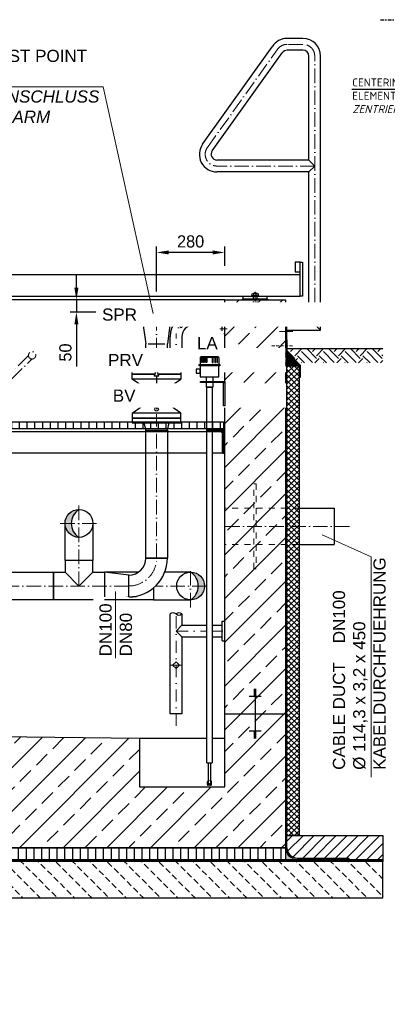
# Model space of a CAD drawing. Header units: millimetres. Extents: x 3814 to 923545, y -36595 to -4911.
# Tile 23 of 54: x 13701 to 15212, y -17491 to -13447. Entities that reach past the tile are written whole.
import ezdxf

# ---------------------------------------------------------------- set-up
doc = ezdxf.new("R2010")
doc.units = ezdxf.units.MM
for name, pattern in [('ACAD_ISO10W100', [18, 12, -3, 0, -3]), ('DASHDOT', [1, 0.5, -0.25, 0, -0.25]), ('JIS_02_1.0', [2, 1, -1]), ('STRICHPUNKT2', [0.5, 0.25, -0.125, 0, -0.125])]:
    doc.linetypes.add(name, pattern=pattern)
for name, color, linetype, lineweight in [('Bemaßung', 7, 'Continuous', 9), ('Beschriftung', 7, 'Continuous', 9), ('P------T2', 7, 'Continuous', 18), ('P-DABDICHTUNG', 7, 'Continuous', 18), ('P-SSLEIX', 7, 'STRICHPUNKT2', 18)]:
    doc.layers.add(name, color=color, linetype=linetype, lineweight=lineweight)
doc.layers.add('P-MU050ENTL', color=7, linetype='Continuous')
doc.layers.add('Rohrdurchführung mit Folienabdeckung', color=7, linetype='Continuous')
doc.styles.add('LBB3.5M1000', font='isocp.shx', dxfattribs={"height": 3.5})
doc.dimstyles.new('DIN', dxfattribs={"dimtxt": 2.5, "dimasz": 2.5, "dimexe": 1.25, "dimexo": 0.625, "dimtad": 1, "dimtih": 1, "dimdec": 4, "dimdsep": 46, "dimlunit": 6, "dimtxsty": 'Standard', "dimcen": 2.5, "dimadec": 0, "dimazin": 0, "dimtfac": 1, "dimtdec": 4, "dimtmove": 0, "dimatfit": 3, "dimfxl": 0, "dimtvp": 1, "dimtolj": 1, "dimtzin": 0, "dimarcsym": 0})

# ---------------------------------------------------------------- blocks, each defined once
blk = doc.blocks.new('*D55')
at = {"layer": 'Bemaßung', "color": 0, "lineweight": -2, "transparency": 16777216}
for p, q in [((13934, -14548.1), (13934, -14498.1)), ((14013.4, -14598.1), (13909, -14598.1)), ((13934, -14598.1), (13934, -14648.1)), ((14013.4, -14648.1), (13909, -14648.1)), ((13934, -14698.1), (13934, -14871.6))]:
    blk.add_line(p, q, dxfattribs=at)
at = {"layer": 'Bemaßung', "color": 0, "transparency": 16777216}
for points in [[(13925.7, -14548.1), (13942.3, -14548.1), (13934, -14598.1)], [(13925.7, -14698.1), (13942.3, -14698.1), (13934, -14648.1)]]:
    blk.add_solid(points, dxfattribs=at)
at = {"layer": 'DEFPOINTS', "color": 0, "transparency": 16777216}
for p in [(13934, -14598.1), (14213.4, -14598.1), (14213.4, -14648.1)]:
    blk.add_point(p, dxfattribs=at)
at = {"layer": 'Bemaßung', "color": 0, "transparency": 16777216, "insert": (13889, -14814.1), "char_height": 50, "attachment_point": 5, "rotation": 90}
blk.add_mtext('\\A1;50', dxfattribs=at)
blk = doc.blocks.new('*D60')
at = {"layer": 'Bemaßung', "color": 0, "lineweight": -2, "transparency": 16777216}
for p, q in [((14263.4, -14563.1), (14263.4, -14378)), ((14543.4, -14458.1), (14543.4, -14378)), ((14493.4, -14403), (14313.4, -14403))]:
    blk.add_line(p, q, dxfattribs=at)
at = {"layer": 'Bemaßung', "color": 0, "transparency": 16777216}
for points in [[(14313.4, -14394.6), (14313.4, -14411.3), (14263.4, -14403)], [(14493.4, -14394.6), (14493.4, -14411.3), (14543.4, -14403)]]:
    blk.add_solid(points, dxfattribs=at)
at = {"layer": 'DEFPOINTS', "color": 0, "transparency": 16777216}
for p in [(14263.4, -14403), (14543.4, -14598.1), (14263.4, -14703.1)]:
    blk.add_point(p, dxfattribs=at)
at = {"layer": 'Bemaßung', "color": 0, "transparency": 16777216, "insert": (14403.4, -14358), "char_height": 50, "attachment_point": 5}
blk.add_mtext('\\A1;280', dxfattribs=at)

msp = doc.modelspace()

# ---------------------------------------------------------------- hatches: boundary and pattern name
at = {"lineweight": 0}
h = msp.add_hatch(dxfattribs=at)
h.set_pattern_fill('ANSI33', color=256, scale=20)
h.set_pattern_definition([(45, (-3674.77, -15723.1), (-89.8026, 89.8026), []), (45, (-3584.97, -15723.1), (-89.8026, 89.8026), [63.5, -31.75])])
h.paths.add_polyline_path([(14793.35512, -15453.105), (14543.35512, -15453.105), (14543.35512, -14598.105), (14793.35512, -14598.105)])
h.paths.add_polyline_path([(11643.35512, -15636.605), (11393.35512, -15636.605), (11393.35512, -14598.105), (11643.35512, -14598.105)])
h.paths.add_polyline_path([(11393.35512, -15636.605), (11643.35512, -15636.605), (11643.35512, -16368.105), (14193.35512, -16398.105), (14193.35512, -16598.105), (14543.35512, -16598.105), (14543.35512, -15453.105), (14793.35512, -15453.105), (14793.35512, -16848.105), (11393.35512, -16848.105)])
h = msp.add_hatch()
h.set_pattern_fill('ANSI31', color=256, scale=10, angle=45)
h.set_pattern_definition([(90, (-89360.28, 23221.673), (-31.75, 5e-15), [])])
h.paths.add_polyline_path([(14367.50512, -15128.105), (14367.50512, -15098.105), (14538.35512, -15098.105), (14538.35512, -15128.105)])
h.paths.add_polyline_path([(14367.50512, -15098.105), (14367.50512, -15128.105), (11648.35512, -15128.105), (11648.35512, -15098.105)])
at = {"lineweight": 9}
h = msp.add_hatch(dxfattribs=at)
h.set_pattern_fill('ANSI31', color=256)
h.set_pattern_definition([(45, (-89360.281, 23221.6727), (-2.24506403, 2.24506403), [])])
edge = h.paths.add_edge_path()
edge.add_line((14543.35512, -15228.105), (14543.35512, -15128.105))
edge.add_line((14543.35512, -15128.105), (14468.35512, -15128.105))
edge.add_line((14468.35512, -15128.105), (14468.35512, -15133.105))
edge.add_arc((14473.35512, -15133.105), 5, 540, 630)
edge.add_line((14473.35512, -15138.105), (14523.35512, -15138.105))
edge.add_arc((14523.35512, -15148.105), 10, 360, 450, ccw=False)
edge.add_line((14533.35512, -15148.105), (14533.35512, -15223.105))
edge.add_arc((14538.35512, -15223.105), 5, 540, 630)
edge.add_line((14538.35512, -15228.105), (14543.35512, -15228.105))
h = msp.add_hatch(color=256)
h.dxf.hatch_style = 1
h.paths.add_polyline_path([(13944.35512, -15573.255, -0.4142135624), (13887.20512, -15516.105), (13912.7194, -15516.105, 0.2583101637)])
h.paths.add_polyline_path([(13912.7194, -15516.105), (13887.20512, -15516.105, -0.4142135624), (13944.35512, -15458.955, 0.2583101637)])
h = msp.add_hatch(color=256)
h.dxf.hatch_style = 1
h.paths.add_polyline_path([(14403.35512, -15715.955, -0.4142135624), (14460.50512, -15773.105), (14434.99083, -15773.105, 0.2583101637)])
h.paths.add_polyline_path([(14434.99083, -15773.105), (14460.50512, -15773.105, -0.4142135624), (14403.35512, -15830.255, 0.2583101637)])
h = msp.add_hatch()
h.set_pattern_fill('ANSI31', color=256, scale=10)
h.set_pattern_definition([(45, (14996.355, -16848.105), (-22.4506, 22.4506), [])])
edge = h.paths.add_edge_path()
edge.add_line((15053.73024, -16890.46097), (15053.73024, -16898.105))
edge.add_line((15053.73024, -16898.105), (15193.35512, -16898.105))
edge.add_line((15193.35512, -16898.105), (15193.35512, -16798.105))
edge.add_line((15193.35512, -16798.105), (14799.35512, -16798.105))
edge.add_line((14799.35512, -16798.105), (14799.35512, -16848.105))
edge.add_arc((14841.71109, -16848.105), 42.35598, 180, 270)
edge.add_line((14841.71109, -16890.46097), (15053.73024, -16890.46097))
h = msp.add_hatch()
h.set_pattern_fill('ANSI31', color=256, scale=10, angle=45)
h.set_pattern_definition([(90, (13093.355, -16873.105), (-31.75, 5e-15), [])])
h.paths.add_polyline_path([(11393.35512, -16848.105), (14793.35512, -16848.105), (14793.35512, -16898.105), (11393.35512, -16898.105)])
at = {"lineweight": 0}
h = msp.add_hatch(dxfattribs=at)
h.set_pattern_fill('AR-CONC', color=256, scale=0.48356)
h.set_pattern_definition([(50, (14875.5273, -16873.105), (3.46838, -0.30344), [0.36267, -3.98937]), (355, (14875.5273, -16873.105), (-0.67095, 3.6373), [0.29014, -3.1915]), (100.4514, (14875.8163, -16873.1303), (2.79744, 3.33385), [0.30822, -3.39044]), (46.184, (14875.5273, -16872.138), (5.16075, -0.80038), [0.544, -5.98405]), (96.6356, (14875.9574, -16872.2046), (4.51965, 4.71045), [0.46233, -5.08566]), (351.184, (14875.5273, -16872.138), (4.51965, 4.71045), [0.4352, -4.78724]), (21, (14876.0109, -16872.3797), (2.8864, -1.9469), [0.36267, -3.98937]), (326, (14876.011, -16872.3797), (1.17658, 3.50653), [0.29014, -3.1915]), (71.4514, (14876.2514, -16872.542), (4.06298, 1.55963), [0.30822, -3.39044]), (37.5, (14875.5273, -16873.105), (0.0588, 1.60974), [0, -3.15281, 0, -3.23985, 0, -3.203584]), (7.5, (14875.5273, -16873.105), (1.2721, 1.907216), [0, -1.8472, 0, -3.080276, 0, -1.22099]), (327.5, (14874.449, -16873.105), (2.58135, -0.109066), [0, -1.2089, 0, -3.771766, 0, -5.004844]), (317.5, (14873.9654, -16873.105), (2.820054, 0.48407), [0, -1.57157, 0, -2.50484, 0, -3.554164])])
edge = h.paths.add_edge_path()
edge.add_line((14867.65418, -16898.105), (14841.71109, -16896.46097))
edge.add_arc((14841.71109, -16848.105), 48.35598, 180, 270, ccw=False)
edge.add_line((14793.35512, -16848.105), (14793.35512, -16898.105))
edge.add_line((14793.35512, -16898.105), (14867.65418, -16898.105))
h = msp.add_hatch(dxfattribs=at)
h.set_pattern_fill('BETON_UNBEWEHRT', color=256, scale=200, angle=90, pattern_type=2)
h.set_pattern_definition([(135, (-19542.79, -16818.75), (-35.35534, -35.35534), [25, -12.5])])
h.paths.add_polyline_path([(15193.35512, -16904.105), (10993.35512, -16904.105), (10993.35512, -17054.105), (15193.35512, -17054.105)])
at = {"layer": 'P-DABDICHTUNG'}
h = msp.add_hatch(dxfattribs=at)
h.set_pattern_fill('PLAST', scale=6, angle=90, style=0)
h.set_pattern_definition([(90, (167.2697, -18197.6725), (-1.5, 9e-17), []), (90, (167.0822, -18197.6725), (-1.5, 9e-17), []), (90, (166.8947, -18197.6725), (-1.5, 9e-17), [])])
h.paths.add_polyline_path([(15053.73024, -16898.105), (15053.73024, -16896.46097), (14994.22313, -16896.46097), (14994.22313, -16898.105)])

# ---------------------------------------------------------------- linework, layer by layer
at = {"linetype": 'ACAD_ISO10W100', "lineweight": 18, "ltscale": 5}
for p, q in [((14865.05512, -13548.105), (14800.23915, -13548.105)), ((14472.37811, -13971.69438), (14759.18885, -13570.95381)), ((14913.35512, -14698.105), (14913.35512, -13596.405)), ((14913.35512, -14048.105), (14511.65512, -14048.105)), ((14263.35512, -14814.3541), (14263.35512, -14623.0318)), ((14769.09066, -14668.105), (14823.61957, -14668.105)), ((14799.35512, -14698.105), (14913.35512, -14698.105)), ((14769.09066, -14728.105), (14823.61957, -14728.105)), ((14263.35512, -15659.105), (14263.35512, -15067.39866)), ((13944.35512, -15773.105), (13944.35512, -15438.955)), ((13867.20512, -15516.105), (14021.50512, -15516.105)), ((15056.45444, -15528.105), (14524.30866, -15528.105)), ((14403.35512, -15861.78091), (14403.35512, -15684.42909)), ((14149.35512, -15773.105), (12533.70512, -15773.105)), ((14470.15371, -15773.105), (14259.40239, -15773.105)), ((14492.03103, -15773.105), (14491.65371, -15773.105))]:
    msp.add_line(p, q, dxfattribs=at)
for p, q in [((14865.05512, -13523.79793), (14800.33653, -13523.79793)), ((14452.7431, -13957.63419), (14738.76108, -13558.07115)), ((14492.01476, -13985.75227), (14779.81138, -13583.52234)), ((14865.05512, -13572.09793), (14800.33653, -13572.09793)), ((14889.20512, -14023.955), (14889.20512, -13596.24793)), ((14937.50512, -14722.255), (14937.50512, -13596.24793)), ((14889.20512, -14023.955), (14511.65512, -14023.955)), ((14889.20512, -14023.955), (14913.35512, -14048.105)), ((14889.20512, -14072.255), (14511.65512, -14072.255)), ((14913.35512, -14048.105), (14889.20512, -14072.255)), ((14889.20512, -14673.955), (14889.20512, -14072.255)), ((10927.82128, -14493.105), (14853.35512, -14493.105)), ((10927.82128, -14583.105), (14853.35512, -14583.105)), ((14543.35512, -14598.105), (11643.35512, -14598.105)), ((14618.35512, -14593.105), (14613.35512, -14598.105)), ((14618.35512, -14583.105), (14618.35512, -14593.105)), ((14618.35512, -14593.105), (14718.35512, -14593.105)), ((14718.35512, -14593.105), (14718.35512, -14583.105)), ((14718.35512, -14593.105), (14723.35512, -14598.105)), ((14533.35512, -14736.88488), (14533.35512, -14616.88488)), ((14543.35512, -14616.88488), (14533.35512, -14616.88488)), ((14533.35512, -14652.73488), (14415.80512, -14652.73488)), ((14799.35512, -14673.955), (14889.20512, -14673.955)), ((14889.20512, -14673.955), (14937.50512, -14722.255)), ((14350.43523, -14698.105), (14364.57523, -14683.965)), ((14364.57523, -14712.245), (14350.43523, -14698.105)), ((14378.71523, -14698.105), (14364.57523, -14683.965)), ((14364.57523, -14712.245), (14378.71523, -14698.105)), ((14533.35512, -14701.03488), (14415.80512, -14701.03488)), ((14319.20512, -14856.03298), (14319.20512, -14749.33488)), ((14367.50512, -14749.33488), (14367.50512, -14856.03298)), ((14543.35512, -14736.88488), (14533.35512, -14736.88488)), ((14799.35512, -14722.255), (14937.50512, -14722.255)), ((14799.35512, -16848.105), (14799.35512, -14777.605)), ((11713.35512, -15138.105), (14473.35512, -15138.105)), ((14470.15371, -15228.105), (11648.35512, -15228.105)), ((14538.35512, -15228.105), (14491.65371, -15228.105)), ((14849.35512, -15453.105), (14993.35512, -15453.105)), ((14993.35512, -15453.105), (14993.35512, -15603.105)), ((14849.35512, -15603.105), (14993.35512, -15603.105)), ((14319.20512, -16298.105), (14319.20512, -15888.01224)), ((14367.50512, -15888.01224), (14367.50512, -15933.955)), ((14367.50512, -15933.955), (14343.35512, -15958.105)), ((14367.50512, -15933.955), (14470.15371, -15933.955)), ((14491.65371, -15933.955), (14533.35512, -15933.955)), ((14533.35512, -15918.105), (14543.35512, -15918.105)), ((14533.35512, -15998.105), (14533.35512, -15918.105)), ((14343.35512, -15958.105), (14367.50512, -15982.255)), ((14367.50512, -15982.255), (14470.15371, -15982.255)), ((14367.50512, -15982.255), (14367.50512, -16298.105)), ((14491.65371, -15982.255), (14533.35512, -15982.255)), ((14533.35512, -15998.105), (14543.35512, -15998.105)), ((14329.21512, -16098.105), (14343.35512, -16083.965)), ((14357.49512, -16098.105), (14343.35512, -16083.965)), ((14343.35512, -16112.245), (14329.21512, -16098.105)), ((14343.35512, -16112.245), (14357.49512, -16098.105)), ((14673.35512, -16198.45172), (14663.35512, -16198.45172)), ((14673.35512, -16201.97162), (14663.35512, -16201.97162)), ((14673.35512, -16205.49153), (14663.35512, -16205.49153)), ((14673.35512, -16209.01143), (14663.35512, -16209.01143)), ((14673.35512, -16212.53134), (14663.35512, -16212.53134)), ((14673.35512, -16216.05124), (14663.35512, -16216.05124)), ((14668.35512, -16198.105), (14668.35512, -16298.105)), ((14693.35512, -16226.61096), (14643.35512, -16226.61096)), ((14673.35512, -16219.57115), (14663.35512, -16219.57115)), ((14673.35512, -16223.09105), (14663.35512, -16223.09105)), ((14367.50512, -16298.105), (14319.20512, -16298.105)), ((14543.35512, -16298.105), (14793.35512, -16298.105)), ((14668.35512, -16298.105), (14668.35512, -16398.105)), ((14693.35512, -16369.59904), (14643.35512, -16369.59904)), ((14673.35512, -16373.11894), (14663.35512, -16373.11894)), ((14673.35512, -16376.63885), (14663.35512, -16376.63885)), ((14673.35512, -16380.15875), (14663.35512, -16380.15875)), ((14193.35512, -16398.105), (14470.15371, -16398.105)), ((14491.65371, -16398.105), (14543.35512, -16398.105)), ((14673.35512, -16383.67866), (14663.35512, -16383.67866)), ((14673.35512, -16387.19856), (14663.35512, -16387.19856)), ((14673.35512, -16390.71847), (14663.35512, -16390.71847)), ((14673.35512, -16394.23837), (14663.35512, -16394.23837)), ((14673.35512, -16397.75828), (14663.35512, -16397.75828)), ((14470.15371, -16499.18192), (14491.65371, -16499.18192)), ((14472.15371, -16587.82087), (14472.15371, -16577.22773)), ((14475.90371, -16578.82087), (14475.90371, -16586.5247)), ((14485.90371, -16571.82087), (14488.48214, -16574.3993)), ((14485.90371, -16578.82087), (14485.90371, -16586.5247)), ((14489.65371, -16587.82087), (14489.65371, -16577.22773)), ((14475.90371, -16586.5247), (14480.90371, -16591.82087)), ((14485.65371, -16591.82087), (14476.15371, -16591.82087)), ((14485.90371, -16586.5247), (14480.90371, -16591.82087)), ((14799.35512, -16798.105), (15193.35512, -16798.105)), ((14799.35512, -16848.105), (14799.35512, -16798.105)), ((15193.35512, -16798.105), (15193.35512, -16898.105)), ((15193.35512, -16898.105), (14793.35512, -16898.105)), ((14799.35512, -16898.105), (15193.35512, -16898.105)), ((14799.35512, -16898.105), (15193.35512, -16898.105)), ((14841.71109, -16890.46097), (15053.73024, -16890.46097)), ((14841.71109, -16896.46097), (15053.73024, -16896.46097)), ((15053.73024, -16890.46097), (15053.73024, -16898.105)), ((15193.35512, -16898.105), (15193.35512, -16904.105))]:
    msp.add_line(p, q)
at = {"linetype": 'Continuous', "lineweight": 9}
for p, q in [((14683.35512, -14580.105), (14653.35512, -14580.105)), ((14653.35512, -14583.105), (14653.35512, -14580.105)), ((14654.95512, -14579.105), (14654.95512, -14573.105)), ((14678.29092, -14572.105), (14658.41932, -14572.105)), ((14676.35512, -14569.605), (14660.35512, -14569.605)), ((14660.35512, -14569.605), (14660.35512, -14572.105)), ((14661.58012, -14569.1699), (14661.58012, -14572.105)), ((14661.88332, -14579.105), (14661.88332, -14573.105)), ((14674.82692, -14579.105), (14674.82692, -14573.105)), ((14675.13012, -14569.1699), (14675.13012, -14572.105)), ((14676.35512, -14569.605), (14676.35512, -14572.105)), ((14681.75512, -14579.105), (14681.75512, -14573.105)), ((14683.35512, -14583.105), (14683.35512, -14580.105))]:
    msp.add_line(p, q, dxfattribs=at)
at = {"linetype": 'JIS_02_1.0', "lineweight": 5, "ltscale": 2}
for p, q in [((14659.85512, -14598.105), (14659.85512, -14580.105)), ((14660.35512, -14696.605), (14660.35512, -14569.605)), ((14661.58012, -14697.04006), (14661.58012, -14572.105)), ((14675.13012, -14697.04006), (14675.13012, -14572.105)), ((14676.35512, -14696.605), (14676.35512, -14569.605)), ((14676.85512, -14598.105), (14676.85512, -14580.105)), ((14676.35512, -14696.605), (14660.35512, -14696.605)), ((14475.90371, -16571.82087), (14473.32528, -16574.3993))]:
    msp.add_line(p, q, dxfattribs=at)
at = {"linetype": 'ACAD_ISO10W100', "lineweight": 5}
msp.add_line((14668.35512, -14703.105), (14668.35512, -14565.044), dxfattribs=at)
at = {"linetype": 'JIS_02_1.0', "lineweight": 25, "ltscale": 50}
for p, q in [((14796.35512, -14777.605), (14796.35512, -16851.105)), ((15193.35512, -16901.105), (10993.35512, -16901.105)), ((10993.35512, -16901.105), (15193.35512, -16901.105)), ((14841.71109, -16893.46097), (15053.73024, -16893.46097))]:
    msp.add_line(p, q, dxfattribs=at)
at = {"linetype": 'JIS_02_1.0', "lineweight": 18, "ltscale": 25}
for p, q in [((14849.35512, -15453.105), (14543.35512, -15453.105)), ((14849.35512, -15603.105), (14543.35512, -15603.105))]:
    msp.add_line(p, q, dxfattribs=at)
for points in [[(14853.35512, -14443.105), (14833.35512, -14443.105), (14833.35512, -14483.105), (14853.35512, -14483.105)], [(14863.35512, -14583.105), (14853.35512, -14583.105), (14853.35512, -14443.105), (14863.35512, -14443.105)], [(14793.35512, -14638.105), (14793.35512, -14758.105), (14799.35512, -14758.105), (14799.35512, -14638.105)], [(14149.35512, -15728.655), (14049.35512, -15715.955), (14049.35512, -15830.255), (14149.35512, -15817.555)], [(11393.35512, -16848.105), (14793.35512, -16848.105), (14793.35512, -16898.105), (11393.35512, -16898.105)], [(15193.35512, -16904.105), (10993.35512, -16904.105), (10993.35512, -17054.105), (15193.35512, -17054.105)]]:
    msp.add_lwpolyline(points, close=True)
for points in [[(11393.35512, -15909.605), (11393.35512, -14598.105), (11643.35512, -14598.105), (11643.35512, -16368.105), (14193.35512, -16398.105), (14193.35512, -16598.105), (14543.35512, -16598.105), (14543.35512, -16398.105), (14543.35512, -14598.105), (14793.35512, -14598.105), (14793.35512, -15603.105)], [(14367.50512, -15128.105), (11648.35512, -15128.105), (11648.35512, -15098.105), (14367.50512, -15098.105)], [(14367.50512, -15098.105), (14538.35512, -15098.105), (14538.35512, -15128.105), (14367.50512, -15128.105)], [(14793.35512, -15603.105), (14793.35512, -16848.105), (13943.35512, -16848.105), (13943.35512, -16848.105), (11393.35512, -16848.105), (11393.35512, -15909.605)], [(14475.90371, -16499.18192), (14475.90371, -16578.82087)], [(14485.90371, -16578.82087), (14485.90371, -16499.18192)]]:
    msp.add_lwpolyline(points)
at = {"linetype": 'ACAD_ISO10W100', "lineweight": 18, "ltscale": 5}
for points in [[(13669.12138, -14922.73194), (13751.05984, -14840.79348)], [(13736.91771, -14826.65135), (13674.11272, -14889.45633)]]:
    msp.add_lwpolyline(points, dxfattribs=at)
msp.add_lwpolyline([(14543.35512, -15228.105), (14543.35512, -15128.105), (14468.35512, -15128.105), (14468.35512, -15133.105, 0.4142135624), (14473.35512, -15138.105), (14523.35512, -15138.105, -0.4142135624), (14533.35512, -15148.105), (14533.35512, -15223.105, 0.4142135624), (14538.35512, -15228.105)], format="xyb", close=True)
at = {"linetype": 'JIS_02_1.0', "lineweight": 18, "ltscale": 25}
msp.add_lwpolyline([(14673.35512, -15703.105), (14663.35512, -15703.105), (14663.35512, -15353.105), (14673.35512, -15353.105)], close=True, dxfattribs=at)
at = {"linetype": 'ACAD_ISO10W100', "lineweight": 18, "ltscale": 5}
msp.add_circle((13751.89447, -14825.81672), 15, dxfattribs=at)
for centre, radius, start, end in [((14800.33653, -13596.24793), 72.45, 90, 148.20108718), ((14865.05512, -13596.24793), 72.45, 0, 90), ((14800.33653, -13596.24793), 24.15, 90, 148.20108718), ((14865.05512, -13596.24793), 24.15, 0, 90), ((14511.65512, -13999.805), 72.45, 144.40389259, 270), ((14511.65512, -13999.805), 24.15, 144.41617607, 270), ((14415.80512, -14749.33488), 96.6, 90, 180), ((14415.80512, -14749.33488), 48.3, 90, 180), ((14331.28012, -14841.17258), 19.14777, 230.90399245, 309.09600755), ((14355.43012, -14870.89338), 19.14777, 50.90399245, 129.09600755), ((14355.43012, -14841.17258), 19.14777, 230.90399245, 309.09600755), ((14331.28012, -15902.87264), 19.14777, 50.90399245, 129.09600755), ((14355.43012, -15902.87264), 19.14777, 50.90399245, 129.09600755), ((14355.43012, -15873.15184), 19.14777, 230.90399245, 309.09600755), ((14476.15371, -16577.22773), 4, 135, 180), ((14485.65371, -16577.22773), 4, 0, 45), ((14476.15371, -16587.82087), 4, 180, 270), ((14485.65371, -16587.82087), 4, 270, 0), ((14841.71109, -16848.105), 42.35598, 180, 270)]:
    msp.add_arc(centre, radius, start, end)
for centre, radius, start, end in [((14800.23915, -13596.405), 48.3, 90, 148.20108718), ((14865.05512, -13596.405), 48.3, 0, 90), ((14511.65512, -13999.805), 48.3, 144.40863365, 270), ((14149.35512, -15659.105), 114, 270, 0)]:
    msp.add_arc(centre, radius, start, end, dxfattribs=at)
at = {"linetype": 'Continuous', "lineweight": 9}
for centre, radius, start, end in [((14658.41922, -14578.60499), 6.49999, 57.79575833, 122.20424167), ((14658.41922, -14573.605), 6.49999, 237.79575833, 302.20424167), ((14668.35512, -14590.18833), 22.08333, 68.76068889, 111.23931111), ((14668.35512, -14593.54709), 21.4421, 72.43264167, 107.56735833), ((14668.35512, -14558.6629), 21.4421, 252.43264167, 287.56735833), ((14678.29102, -14578.60499), 6.49999, 57.79575833, 122.20424167), ((14678.29102, -14573.605), 6.49999, 237.79575833, 302.20424167)]:
    msp.add_arc(centre, radius, start, end, dxfattribs=at)
at = {"linetype": 'JIS_02_1.0', "lineweight": 5, "ltscale": 2}
msp.add_arc((14668.35512, -14676.02166), 22.08333, 248.76068889, 291.23931111, dxfattribs=at)
at = {"linetype": 'JIS_02_1.0', "lineweight": 25, "ltscale": 50}
msp.add_arc((14841.71109, -16848.105), 45.35598, 180, 270, dxfattribs=at)
at = {"linetype": 'JIS_02_1.0', "lineweight": 5, "ltscale": 2, "extrusion": (0, 0, -1)}
msp.add_ellipse((14480.90371, -16578.82087), major_axis=(0, -6.28623), ratio=0.7953888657, dxfattribs=at)
at = {"layer": 'Bemaßung'}
msp.add_arc((14483.08459, -16574.15427), 4.33013, 12.28860951, 49.37925172, dxfattribs=at)
at = {"layer": 'P------T2', "color": 7}
for p, q in [((13013.1637, -13722.75068), (14044.60712, -13722.75068)), ((14944.46057, -15562.65429), (15144.87658, -15653.46437)), ((15144.87658, -15653.46437), (15144.87658, -16558.93416))]:
    msp.add_line(p, q, dxfattribs=at)
at = {"layer": 'P-DABDICHTUNG', "color": 7}
for p, q in [((14841.71109, -16896.46097), (14867.65418, -16898.105)), ((14994.22313, -16896.46097), (14994.22313, -16898.105))]:
    msp.add_line(p, q, dxfattribs=at)
msp.add_lwpolyline([(14793.35512, -16823.92701), (14793.35512, -16848.105, 0.4142135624), (14841.71109, -16896.46097)], format="xyb", dxfattribs=at)
at = {"layer": 'P-MU050ENTL', "linetype": 'Continuous', "ltscale": 10}
for p, q in [((14208.35512, -14703.105), (14318.35512, -14703.105)), ((14208.35512, -14703.105), (14218.90512, -14778.105)), ((14318.35512, -14703.105), (14307.80512, -14778.105)), ((14218.90512, -14803.105), (14218.90512, -14778.105)), ((14228.90512, -14778.105), (14297.80512, -14778.105)), ((14307.80512, -14803.105), (14307.80512, -14778.105)), ((14263.35512, -14828.105), (14263.35512, -14859.77262)), ((14210.85512, -14883.105), (14218.90512, -14853.105)), ((14218.90512, -14853.105), (14307.80512, -14853.105)), ((14307.80512, -14853.105), (14315.85512, -14883.105)), ((14231.36687, -14970.71323), (14163.35512, -14923.105)), ((14263.35512, -14909.77262), (14263.35512, -15047.08125)), ((14295.34336, -14970.71323), (14363.35512, -14923.105)), ((14163.35512, -15063.105), (14231.36687, -15015.49677)), ((14363.35512, -15063.105), (14295.34336, -15015.49677)), ((14210.85512, -15103.105), (14218.90512, -15133.105)), ((14307.80512, -15133.105), (14315.85512, -15103.105)), ((14218.90512, -15133.105), (14307.80512, -15133.105)), ((13887.20512, -15668.105), (13887.20512, -15715.955)), ((14001.50512, -15715.955), (14001.50512, -15668.105)), ((14218.90512, -15659.105), (14307.80512, -15659.105)), ((13887.20512, -15715.955), (13944.35512, -15773.105)), ((13944.35512, -15773.105), (14001.50512, -15715.955)), ((14189.42106, -15715.955), (14049.35512, -15715.955))]:
    msp.add_line(p, q, dxfattribs=at)
for points in [[(14198.35512, -14668.105), (14328.35512, -14668.105), (14328.35512, -14678.105), (14198.35512, -14678.105)], [(14213.35512, -14658.105), (14313.35512, -14658.105), (14313.35512, -14648.105), (14213.35512, -14648.105)], [(14213.35512, -14688.105), (14313.35512, -14688.105), (14313.35512, -14678.105), (14213.35512, -14678.105)], [(14223.35512, -14668.105), (14303.35512, -14668.105), (14303.35512, -14658.105), (14223.35512, -14658.105)], [(14198.35512, -14703.105), (14328.35512, -14703.105), (14328.35512, -14688.105), (14198.35512, -14688.105)], [(14307.80512, -14853.105), (14218.90512, -14853.105), (14218.90512, -14803.105), (14307.80512, -14803.105)], [(14163.35512, -15083.105), (14363.35512, -15083.105), (14363.35512, -15063.105), (14163.35512, -15063.105)], [(14163.35512, -15103.105), (14363.35512, -15103.105), (14363.35512, -15083.105), (14163.35512, -15083.105)], [(14218.90512, -15133.105), (14307.80512, -15133.105), (14307.80512, -15659.105), (14218.90512, -15659.105)], [(12525.35512, -15715.955), (13839.35512, -15715.955), (13839.35512, -15830.255), (12525.35512, -15830.255)]]:
    msp.add_lwpolyline(points, close=True, dxfattribs=at)
for points in [[(14256.02216, -14903.105), (14163.35512, -14903.105), (14163.35512, -14883.105), (14256.04286, -14883.105)], [(14260.56969, -14877.80905), (14253.35512, -14859.77262), (14273.35512, -14859.77262), (14266.14055, -14877.80905)], [(14270.66737, -14883.105), (14363.35512, -14883.105), (14363.35512, -14903.105), (14270.68807, -14903.105)], [(14270.68807, -14903.105), (14363.35512, -14903.105), (14363.35512, -14923.105), (14163.35512, -14923.105), (14163.35512, -14903.105), (14256.02216, -14903.105)], [(14260.56969, -14891.7362), (14253.35512, -14909.77262), (14273.35512, -14909.77262), (14266.14055, -14891.7362)], [(14001.50512, -15516.105), (14001.50512, -15668.105), (13887.20512, -15668.105), (13887.20512, -15516.105)], [(14001.50512, -15715.955), (14049.35512, -15715.955), (14049.35512, -15830.255), (13839.35512, -15830.255), (13839.35512, -15715.955), (13887.20512, -15715.955)], [(14403.35512, -15715.955), (14297.25535, -15715.955)], [(14251.35512, -15780.35846), (14251.35512, -15830.255), (14403.35512, -15830.255)]]:
    msp.add_lwpolyline(points, dxfattribs=at)
for centre, radius in [((14263.35512, -14828.105), 7.5), ((14263.35512, -14884.77262), 7.5), ((14263.35512, -14993.105), 39.04663), ((14263.35512, -15047.08125), 7.5), ((13944.35512, -15516.105), 57.15), ((14403.35512, -15773.105), 57.15)]:
    msp.add_circle(centre, radius, dxfattribs=at)
for centre, radius, start, end in [((13980.15806, -15516.105), 67.43866, 122.06604367, 237.93395633), ((14149.35512, -15659.105), 69.55, 270, 0), ((14367.55217, -15773.105), 67.43866, 302.06604367, 57.93395633)]:
    msp.add_arc(centre, radius, start, end, dxfattribs=at)
at = {"layer": 'P-SSLEIX', "linetype": 'STRICHPUNKT2', "ltscale": 200}
for p, q in [((14553.35512, -14636.88488), (14523.35512, -14636.88488)), ((14583.35512, -14676.88488), (14415.80512, -14676.88488)), ((14343.67099, -14698.105), (14385.47947, -14698.105)), ((14553.35512, -14716.88488), (14523.35512, -14716.88488)), ((14343.35512, -14856.03298), (14343.35512, -14749.33488)), ((14343.35512, -16348.105), (14343.35512, -15888.01224)), ((14343.35512, -15958.105), (14470.15371, -15958.105)), ((14491.65371, -15958.105), (14535.25581, -15958.105)), ((14322.45087, -16098.105), (14364.25936, -16098.105))]:
    msp.add_line(p, q, dxfattribs=at)
msp.add_arc((14415.80512, -14749.33488), 72.45, 90, 180, dxfattribs=at)
at = {"layer": 'Rohrdurchführung mit Folienabdeckung', "linetype": 'DASHDOT', "ltscale": 30}
msp.add_line((15183.09103, -13446.88287), (16468.72397, -13446.88287), dxfattribs=at)
at = {"layer": 'Rohrdurchführung mit Folienabdeckung'}
msp.add_line((15487.0212, -13733.68847), (15065.24821, -13733.68847), dxfattribs=at)

# ---------------------------------------------------------------- texts
at = {"layer": 'Beschriftung', "char_height": 50, "attachment_point": 1, "style": 'LBB3.5M1000'}
for s, insert, width in [('{\\fArial|b0|i0|c0|p34;FLUSHING AND TEST POINT\\POF PANTOGRAPH\\P\\fArial|b0|i1|c0|p34;SPÜL- UND TESTANSCHLUSS\\PFÜR BETANKUNGSARM}', (13027.14404, -13570.61039), 1019.5004646), ('\\pi273.99;{\\fArial|b0|i0|c0|p34;REFUELING STREET\\P\\pi214.2;\\fArial|b0|i1|c0|p34;BETANKUNGSSTRASSE\\H1.0213x; }', (7938.29151, -17273.80061), 1235.8101064)]:
    msp.add_mtext(s, dxfattribs=dict(at, insert=insert, width=width))
at = {"layer": 'Beschriftung', "insert": (14987.95205, -16528.28231), "char_height": 50, "width": 1235.8101064, "attachment_point": 1, "rotation": 90, "style": 'LBB3.5M1000'}
msp.add_mtext('{\\fArial|b0|i0|c0|p34;CABLE DUCT    DN100\\PØ 114,3 x 3,2 x 450\\PKABELDURCHFUEHRUNG}', dxfattribs=at)
at = {"layer": 'Rohrdurchführung mit Folienabdeckung', "insert": (15067.77847, -13688.24484), "char_height": 32.8798337, "width": 419.1299878, "attachment_point": 1}
msp.add_mtext('{\\fISOCPEUR|b0|i0|c0|p34;CENTERING ELEMENT\\L \\fISOCPEUR|b0|i1|c0|p34;\\lZENTRIERRING}', dxfattribs=at)

# ---------------------------------------------------------------- next in the draw order: texts
at = {"layer": 'Beschriftung', "char_height": 50, "width": 1235.8101064, "attachment_point": 1, "style": 'LBB3.5M1000', "bg_fill": 2}
for s, insert in [('{\\fArial|b0|i0|c0|p34;SPR}', (14039.47614, -14633.10633)), ('{\\fArial|b0|i0|c0|p34;PRV}', (14064.21763, -14820.02372)), ('{\\fArial|b0|i0|c0|p34;BV}', (14083.78175, -14965.95132)), ('{\\fArial|b0|i0|c0|p34;BV}', (12573.42715, -16147.14583))]:
    msp.add_mtext(s, dxfattribs=dict(at, insert=insert))
at = {"layer": 'Beschriftung', "insert": (14028.80918, -16062.03559), "char_height": 50, "width": 219.2190619, "attachment_point": 1, "rotation": 90, "style": 'LBB3.5M1000', "bg_fill": 2}
msp.add_mtext('{\\fArial|b0|i0|c0|p34;DN100\\PDN80}', dxfattribs=at)

# ---------------------------------------------------------------- next in the draw order: hatches: boundary and pattern name
h = msp.add_hatch()
h.set_pattern_fill('EARTH', color=256, scale=10, angle=45)
h.set_pattern_definition([(45, (-14354.92, -14827.24), (7e-15, 89.80256), [63.5, -63.5]), (45, (-14371.755, -14810.405), (7e-15, 89.80256), [63.5, -63.5]), (45, (-14388.59, -14793.57), (7e-15, 89.80256), [63.5, -63.5]), (135, (-14388.59, -14782.34), (-89.80256, 7e-15), [63.5, -63.5]), (135, (-14371.755, -14765.504), (-89.80256, 7e-15), [63.5, -63.5]), (135, (-14354.92, -14748.666), (-89.80256, 7e-15), [63.5, -63.5])])
h.paths.add_polyline_path([(14798.20007, -14810.26314), (14844.31758, -14856.38065), (15193.35512, -14856.38065), (15193.35512, -14798.105), (14798.20007, -14798.105)])
at = {"lineweight": 5}
h = msp.add_hatch(dxfattribs=at)
h.set_pattern_fill('ANSI36', color=256, angle=90)
h.set_pattern_definition([(135, (-1265.2584, -14840.3208), (-6.1739261, 1.683798), [7.9375, -1.5875, 0, -1.5875])])
h.paths.add_polyline_path([(14793.35512, -14812.32081), (14849.35512, -14868.32081), (14799.35512, -14868.32081), (14793.35512, -14868.32081)])
h = msp.add_hatch(dxfattribs=at)
h.set_pattern_fill('ANSI37', color=256, scale=5)
h.set_pattern_definition([(45, (-1268.258, -15115.355), (-11.22532, 11.22532), []), (135, (-1268.258, -15115.355), (-11.22532, -11.22532), [])])
h.paths.add_polyline_path([(14799.35512, -14868.32081), (14849.35512, -14868.32081), (14849.35512, -16798.105), (14799.35512, -16798.105)])

# ---------------------------------------------------------------- next in the draw order: linework, layer by layer
at = {"linetype": 'ACAD_ISO10W100', "lineweight": 5}
msp.add_line((14821.44316, -14786.09156), (14733.93209, -14786.09156), dxfattribs=at)
for p, q in [((14798.20007, -14798.105), (15193.35512, -14798.105)), ((14442.90371, -14834.57374), (14445.90371, -14831.57374)), ((14442.90371, -14834.57374), (14442.90371, -14863.50585)), ((14518.90371, -14834.57374), (14442.90371, -14834.57374)), ((14515.90371, -14831.57374), (14445.90371, -14831.57374)), ((14448.53431, -14834.57374), (14450.26636, -14831.57374)), ((14450.42884, -14834.57374), (14452.16089, -14831.57374)), ((14455.65575, -14834.57374), (14456.4596, -14831.57374)), ((14458.83055, -14834.57374), (14459.6344, -14831.57374)), ((14475.90371, -14831.57374), (14475.90371, -14834.57374)), ((14485.90371, -14831.57374), (14485.90371, -14834.57374)), ((14502.97688, -14834.57374), (14502.17303, -14831.57374)), ((14506.15167, -14834.57374), (14505.34783, -14831.57374)), ((14511.37859, -14834.57374), (14509.64654, -14831.57374)), ((14513.27312, -14834.57374), (14511.54107, -14831.57374)), ((14518.90371, -14834.57374), (14515.90371, -14831.57374)), ((14518.90371, -14834.57374), (14518.90371, -14863.50585)), ((14849.35512, -14868.32081), (14793.35512, -14812.32081)), ((14799.35512, -14868.32081), (14793.35512, -14868.32081)), ((14467.45371, -14913.948), (14467.45371, -14932.44847)), ((14494.35371, -14913.948), (14494.35371, -14932.44847)), ((14467.45371, -14937.44847), (14467.45371, -14956.36702)), ((14494.35371, -14956.36702), (14467.45371, -14956.36702)), ((14494.35371, -14937.44847), (14494.35371, -14956.36702))]:
    msp.add_line(p, q)
for points in [[(14851.31255, -14916.20404), (14851.31255, -14866.20404), (14796.20007, -14811.09156), (14796.20007, -14761.09156), (14798.20007, -14761.09156), (14798.20007, -14810.26314), (14853.31255, -14865.37562), (14853.31255, -14916.20404)], [(14448.53431, -14834.57374), (14450.42884, -14834.57374), (14450.42884, -14855.25258), (14448.53431, -14855.25258)], [(14455.65575, -14834.57374), (14458.83055, -14834.57374), (14458.83055, -14855.25258), (14455.65575, -14855.25258)], [(14465.95199, -14831.57374), (14470.27294, -14831.57374), (14470.27294, -14855.25258), (14465.95199, -14855.25258)], [(14495.85543, -14831.57374), (14491.53448, -14831.57374), (14491.53448, -14855.25258), (14495.85543, -14855.25258)], [(14506.15167, -14834.57374), (14502.97688, -14834.57374), (14502.97688, -14855.25258), (14506.15167, -14855.25258)], [(14513.27312, -14834.57374), (14511.37859, -14834.57374), (14511.37859, -14855.25258), (14513.27312, -14855.25258)], [(14426.50773, -14899.32099), (14442.90371, -14899.32099), (14442.90371, -14882.925), (14426.50773, -14882.925)], [(14523.40371, -14868.29799), (14438.40371, -14868.29799), (14438.40371, -14863.50585), (14523.40371, -14863.50585)], [(14518.90371, -14868.29799), (14442.90371, -14868.29799), (14442.90371, -14913.948), (14518.90371, -14913.948)], [(14799.35512, -14868.32081), (14849.35512, -14868.32081), (14849.35512, -16798.105), (14799.35512, -16798.105)]]:
    msp.add_lwpolyline(points, close=True)
for points in [[(14538.35512, -14932.44847), (14543.35512, -14932.44847), (14543.35512, -15032.44847), (14538.35512, -15032.44847), (14538.35512, -14937.44847), (14443.35512, -14937.44847), (14443.35512, -14932.44847), (14543.35512, -14932.44847), (14543.35512, -14937.44847)], [(14470.15371, -16499.18192), (14470.15371, -14956.36702), (14491.65371, -14956.36702), (14491.65371, -16499.18192)]]:
    msp.add_lwpolyline(points)
at = {"layer": 'P------T2', "color": 7}
for p, q in [((14044.60712, -13722.75068), (14248.94458, -14653.0918)), ((14095.34024, -16069.36397), (14095.34024, -15795.34627))]:
    msp.add_line(p, q, dxfattribs=at)
at = {"layer": 'P-MU050ENTL', "linetype": 'Continuous', "ltscale": 10}
msp.add_line((14251.35512, -15830.255), (14049.35512, -15830.255), dxfattribs=at)
msp.add_arc((14149.35512, -15659.105), 158.45, 270, 0, dxfattribs=at)

# ---------------------------------------------------------------- next in the draw order: dimensions: what is measured, and where the dimension line sits
at = {"layer": 'Bemaßung', "color": 0}
dim = msp.add_linear_dim(base=(14263.35512, -14402.95947), p1=(14543.35512, -14598.105), p2=(14263.35512, -14703.105), dimstyle='DIN', override={"dimscale": 20, "dimexo": 7, "dimgap": 1, "dimsah": 1, "dimtmove": 2}, dxfattribs=at)
dim.commit()
dim.dimension.update_dxf_attribs({"geometry": '*D60', "text_midpoint": (14403.35512, -14357.95947)})
dim = msp.add_linear_dim(base=(13934.00626, -14598.105), p1=(14213.35512, -14648.105), p2=(14213.35512, -14598.105), angle=90, dimstyle='DIN', override={"dimscale": 20, "dimexo": 10, "dimgap": 1, "dimsah": 1}, dxfattribs=at)
dim.commit()
dim.dimension.update_dxf_attribs({"geometry": '*D55', "text_midpoint": (13934.00626, -14814.1399), "dimtype": 160})

# ---------------------------------------------------------------- next in the draw order: texts
at = {"layer": 'Beschriftung', "insert": (14429.24752, -14750.62248), "char_height": 50, "width": 84.2911462, "attachment_point": 1, "style": 'LBB3.5M1000', "bg_fill": 2}
msp.add_mtext('{\\fArial|b0|i0|c0|p34;LA}', dxfattribs=at)

doc.saveas('drawing.dxf')
